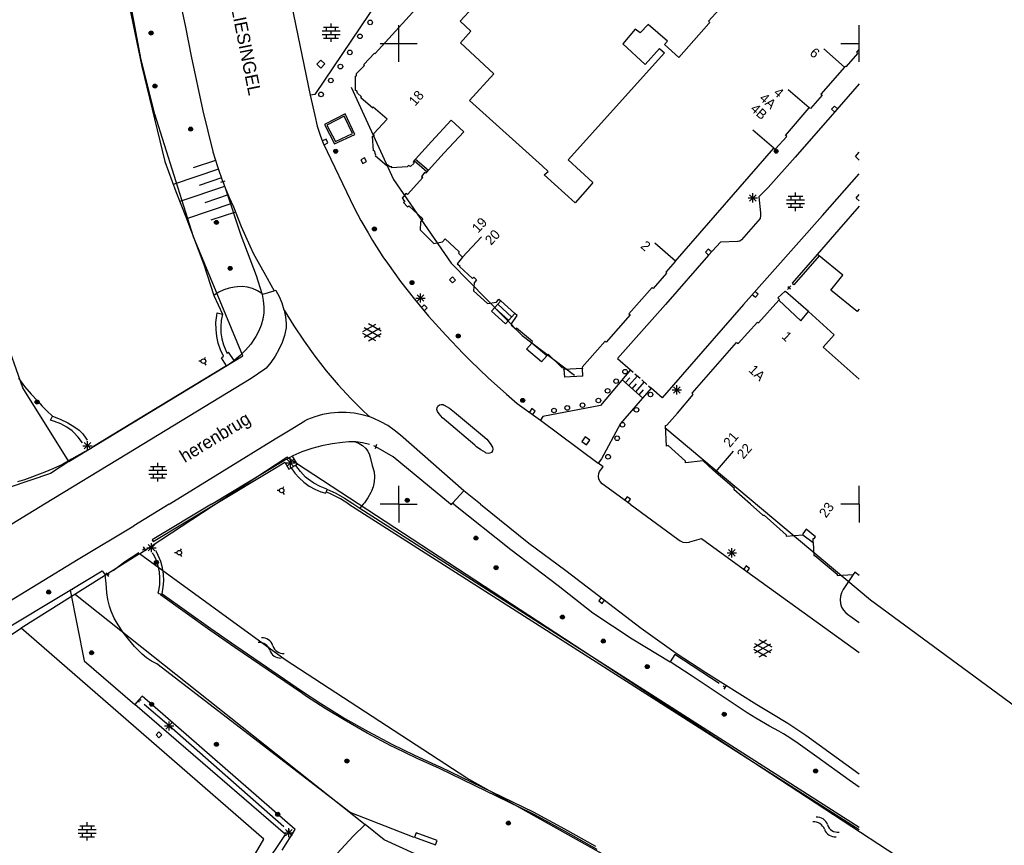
# Model space of a CAD drawing. Header units: millimetres. Extents: x 135944 to 142000, y 454200 to 456692.
# Tile 65 of 185: x 137209 to 137316, y 455763 to 455853. Entities that reach past the tile are written whole.
import ezdxf
from ezdxf.enums import TextEntityAlignment as Align

# ---------------------------------------------------------------- set-up
doc = ezdxf.new("R2010")
doc.units = ezdxf.units.MM
doc.layers.add('TotaalGBKN2013_Bistad', color=251, linetype='Continuous')
doc.layers.add('TotaalGBKN2013X$0$Contouren', color=251, linetype='Continuous')
doc.styles.add('TotaalGBKN2013X$0$GBKN binnenstad 2009$0$Standard', font='txt')

msp = doc.modelspace()

# ---------------------------------------------------------------- linework, layer by layer
at = {"layer": 'TotaalGBKN2013_Bistad'}
for p, q in [((137226.88, 455851.76), (137224.25, 455864.49)), ((137247.46, 455848.93), (137256.61, 455859.04)), ((137220.54, 455855.09), (137222.11, 455847.51)), ((137247.82, 455854.72), (137240.9, 455844.48)), ((137258.55, 455854.46), (137256.66, 455852.43)), ((137285.9, 455854.95), (137283.63, 455852.41)), ((137238.36, 455854.19), (137240.4, 455844.4)), ((137256.66, 455852.43), (137257.82, 455851.35)), ((137283.63, 455852.41), (137283.77, 455852.3)), ((137227.49, 455848.64), (137226.88, 455851.76)), ((137241.67, 455851.38), (137243.63, 455851.38)), ((137241.85, 455851.78), (137243.45, 455851.78)), ((137242.15, 455851.38), (137242.15, 455851.78)), ((137242.65, 455851.78), (137242.65, 455852.18)), ((137242.65, 455850.98), (137242.65, 455851.38)), ((137243.15, 455851.38), (137243.15, 455851.78)), ((137250, 455850), (137250, 455852)), ((137257.82, 455851.35), (137256.7, 455850.09)), ((137275.66, 455851.57), (137274.32, 455849.98)), ((137276.21, 455851.15), (137275.66, 455851.57)), ((137277.07, 455852.05), (137276.21, 455851.15)), ((137279.17, 455850.24), (137277.07, 455852.05)), ((137283.67, 455852.19), (137280.4, 455848.5)), ((137283.77, 455852.3), (137283.67, 455852.19)), ((137300, 455850), (137300, 455852)), ((137241.67, 455850.98), (137243.63, 455850.98)), ((137241.85, 455850.58), (137243.45, 455850.58)), ((137242.15, 455850.58), (137242.15, 455850.98)), ((137242.65, 455850.18), (137242.65, 455850.58)), ((137243.15, 455850.58), (137243.15, 455850.98)), ((137278.84, 455849.91), (137279.17, 455850.24)), ((137248, 455850), (137250, 455850)), ((137250, 455850), (137252, 455850)), ((137250, 455848), (137250, 455850)), ((137256.7, 455850.09), (137260.31, 455846.72)), ((137274.32, 455849.98), (137276.76, 455847.72)), ((137276.76, 455847.72), (137278.33, 455849.46)), ((137278.33, 455849.46), (137278.87, 455848.99)), ((137280.4, 455848.5), (137278.84, 455849.91)), ((137298.4, 455847.45), (137296.14, 455849.41)), ((137298, 455850), (137300, 455850)), ((137299.75, 455849.05), (137300, 455849.34)), ((137300, 455848), (137300, 455850)), ((137228.76, 455842.68), (137227.49, 455848.64)), ((137241.54, 455848.21), (137241.11, 455847.77)), ((137241.98, 455847.78), (137241.54, 455848.21)), ((137246.2, 455847.71), (137247.38, 455848.96)), ((137247.38, 455848.96), (137247.46, 455848.93)), ((137278.87, 455848.99), (137268.38, 455837.37)), ((137298.61, 455847.49), (137299.86, 455848.92)), ((137299.86, 455848.92), (137299.75, 455849.05)), ((137222.11, 455847.51), (137224.62, 455837.2)), ((137241.11, 455847.77), (137241.55, 455847.33)), ((137241.55, 455847.33), (137241.98, 455847.78)), ((137245.41, 455846.75), (137246.27, 455847.63)), ((137246.27, 455847.63), (137246.2, 455847.71)), ((137298.4, 455847.45), (137295.83, 455844.49)), ((137298.4, 455847.45), (137298.5, 455847.55)), ((137298.5, 455847.55), (137298.61, 455847.49)), ((137245.3, 455846.46), (137245.42, 455846.49)), ((137245.31, 455844.91), (137245.3, 455846.46)), ((137245.42, 455846.49), (137245.41, 455846.75)), ((137260.31, 455846.72), (137257.69, 455843.81)), ((137245.45, 455844.86), (137245.31, 455844.91)), ((137245.52, 455844.6), (137245.45, 455844.86)), ((137294.57, 455843.02), (137292.3, 455844.99)), ((137300, 455845.63), (137297.57, 455842.83)), ((137240.9, 455844.48), (137240.4, 455844.4)), ((137240.4, 455844.4), (137240.9, 455842.18)), ((137245.96, 455844.21), (137245.52, 455844.6)), ((137245.88, 455844.1), (137245.96, 455844.21)), ((137247.19, 455843), (137245.88, 455844.1)), ((137257.69, 455843.81), (137265.61, 455836.67)), ((137295.96, 455844.41), (137294.7, 455842.95)), ((137295.83, 455844.49), (137295.96, 455844.41)), ((137247.23, 455843.1), (137247.19, 455843)), ((137248.74, 455841.79), (137247.23, 455843.1)), ((137292, 455840.03), (137294.57, 455843.02)), ((137297.57, 455842.83), (137293.04, 455837.66)), ((137294.7, 455842.95), (137294.57, 455843.02)), ((137297.3, 455843.2), (137297, 455842.87)), ((137297, 455842.87), (137297.33, 455842.57)), ((137297.63, 455842.91), (137297.3, 455843.2)), ((137229.85, 455838.29), (137228.76, 455842.68)), ((137240.9, 455842.18), (137241.16, 455841.04)), ((137244.18, 455842.38), (137241.94, 455841.21)), ((137244.08, 455842.11), (137242.21, 455841.13)), ((137244.97, 455840.23), (137244.08, 455842.11)), ((137245.23, 455840.13), (137244.18, 455842.38)), ((137247.31, 455840.25), (137248.74, 455841.79)), ((137253.56, 455839.35), (137255.68, 455841.67)), ((137257.07, 455840.42), (137255.68, 455841.67)), ((137241.16, 455841.04), (137241.51, 455839.93)), ((137241.94, 455841.21), (137243.04, 455839.1)), ((137242.21, 455841.13), (137243.12, 455839.36)), ((137290.73, 455838.64), (137288.46, 455840.61)), ((137241.51, 455839.93), (137241.78, 455839.2)), ((137242.11, 455839.63), (137241.71, 455839.42)), ((137242.31, 455839.23), (137242.11, 455839.63)), ((137243.04, 455839.1), (137245.23, 455840.13)), ((137243.12, 455839.36), (137244.97, 455840.23)), ((137247.25, 455838.35), (137247.15, 455839.93)), ((137247.15, 455839.93), (137247.32, 455839.93)), ((137247.32, 455839.93), (137247.31, 455840.25)), ((137254.95, 455838.12), (137257.07, 455840.42)), ((137290.86, 455838.52), (137292.12, 455839.91)), ((137292.12, 455839.91), (137292, 455840.03)), ((137241.78, 455839.2), (137245.17, 455832.18)), ((137241.91, 455839.02), (137242.31, 455839.23)), ((137253.56, 455839.35), (137251.82, 455837.44)), ((137280.03, 455826.34), (137290.73, 455838.64)), ((137290.73, 455838.64), (137290.86, 455838.52)), ((137229.87, 455838.21), (137229.85, 455838.29)), ((137230.35, 455836.6), (137229.87, 455838.21)), ((137246.28, 455837.59), (137245.89, 455837.38)), ((137245.89, 455837.38), (137246.1, 455836.98)), ((137246.5, 455837.2), (137246.28, 455837.59)), ((137247.39, 455838.3), (137247.25, 455838.35)), ((137247.44, 455838.05), (137247.39, 455838.3)), ((137247.52, 455837.89), (137247.44, 455838.05)), ((137247.47, 455837.79), (137247.52, 455837.89)), ((137248.71, 455836.73), (137247.47, 455837.79)), ((137251.82, 455837.44), (137251.68, 455837.29)), ((137251.82, 455837.44), (137253.23, 455836.24)), ((137253.23, 455836.24), (137254.95, 455838.12)), ((137268.38, 455837.37), (137271.07, 455834.91)), ((137293.04, 455837.66), (137290.11, 455834.36)), ((137299.58, 455837.74), (137300, 455838.21)), ((137300, 455837.34), (137299.58, 455837.74)), ((137224.62, 455837.2), (137225.8, 455833.93)), ((137230.42, 455836.37), (137225.51, 455834.71)), ((137230.12, 455837.32), (137227.68, 455836.5)), ((137230.9, 455835.02), (137230.35, 455836.6)), ((137246.1, 455836.98), (137246.5, 455837.2)), ((137248.79, 455836.82), (137248.71, 455836.73)), ((137249.03, 455836.62), (137248.79, 455836.82)), ((137249.26, 455836.62), (137249.03, 455836.62)), ((137249.25, 455836.51), (137249.26, 455836.62)), ((137250.93, 455836.61), (137249.25, 455836.51)), ((137251.07, 455836.77), (137250.93, 455836.61)), ((137251.27, 455836.65), (137251.07, 455836.77)), ((137251.69, 455837.03), (137251.27, 455836.65)), ((137251.68, 455837.29), (137251.57, 455837.17)), ((137251.57, 455837.17), (137251.69, 455837.03)), ((137251.68, 455837.29), (137253.1, 455836.09)), ((137266.22, 455836.12), (137265.61, 455836.67)), ((137230.75, 455835.42), (137228.32, 455834.6)), ((137252.62, 455835.44), (137250.96, 455833.6)), ((137252.85, 455836.02), (137252.48, 455835.57)), ((137252.48, 455835.57), (137252.62, 455835.44)), ((137252.95, 455835.93), (137252.85, 455836.02)), ((137253.1, 455836.09), (137252.95, 455835.93)), ((137253.1, 455836.09), (137253.23, 455836.24)), ((137265.8, 455835.73), (137266.22, 455836.12)), ((137269.16, 455832.71), (137265.8, 455835.73)), ((137296, 455831.33), (137300, 455835.86)), ((137231.1, 455834.48), (137226.23, 455832.84)), ((137230.68, 455834.94), (137231.15, 455835.1)), ((137230.9, 455835.02), (137231.09, 455834.5)), ((137230.92, 455835.02), (137231, 455834.79)), ((137231.09, 455834.5), (137231.16, 455834.32)), ((137231.16, 455834.32), (137232.87, 455829.21)), ((137231.16, 455834.32), (137231.59, 455833.3)), ((137270.74, 455834.53), (137269.16, 455832.71)), ((137271.07, 455834.91), (137270.74, 455834.53)), ((137290.11, 455834.36), (137289.11, 455833.35)), ((137225.8, 455833.93), (137226.89, 455831.18)), ((137231.48, 455833.56), (137228.96, 455832.71)), ((137231.59, 455833.3), (137232.05, 455832.29)), ((137250.78, 455833.72), (137250.38, 455833.21)), ((137250.38, 455833.21), (137250.51, 455833.11)), ((137250.51, 455833.11), (137250.47, 455833.04)), ((137250.96, 455833.6), (137250.78, 455833.72)), ((137287.94, 455833.24), (137288.94, 455833.24)), ((137288.08, 455832.88), (137288.79, 455833.59)), ((137288.79, 455832.88), (137288.08, 455833.59)), ((137288.44, 455832.74), (137288.44, 455833.74)), ((137289.11, 455833.35), (137289.27, 455831.63)), ((137292.29, 455833.42), (137293.89, 455833.42)), ((137292.59, 455833.02), (137292.59, 455833.42)), ((137293.09, 455833.42), (137293.09, 455833.82)), ((137293.59, 455833.02), (137293.59, 455833.42)), ((137299.67, 455833.22), (137300, 455833.6)), ((137299.67, 455833.22), (137300, 455832.93)), ((137231.89, 455832.64), (137226.97, 455830.98)), ((137232.05, 455832.29), (137232.91, 455830.14)), ((137245.17, 455832.18), (137245.89, 455830.8)), ((137250.47, 455833.04), (137250.65, 455832.91)), ((137250.65, 455832.91), (137250.51, 455832.73)), ((137250.51, 455832.73), (137250.96, 455832.29)), ((137250.96, 455832.29), (137251.08, 455832.39)), ((137251.08, 455832.39), (137252.61, 455830.96)), ((137292.11, 455833.02), (137294.07, 455833.02)), ((137292.11, 455832.62), (137294.07, 455832.62)), ((137292.29, 455832.22), (137293.89, 455832.22)), ((137292.59, 455832.22), (137292.59, 455832.62)), ((137293.09, 455832.62), (137293.09, 455833.02)), ((137293.09, 455831.82), (137293.09, 455832.22)), ((137293.59, 455832.22), (137293.59, 455832.62)), ((137300, 455832.35), (137297.79, 455829.83)), ((137226.89, 455831.18), (137228.83, 455826.03)), ((137232.27, 455831.71), (137229.59, 455830.81)), ((137252.61, 455830.96), (137252.37, 455830.66)), ((137289.23, 455831.02), (137287.22, 455828.69)), ((137296, 455831.33), (137287.45, 455821.66)), ((137289.28, 455831.33), (137289.23, 455831.02)), ((137289.27, 455831.63), (137289.28, 455831.33)), ((137232.91, 455830.14), (137233.85, 455828.03)), ((137245.89, 455830.8), (137246.68, 455829.46)), ((137252.37, 455830.66), (137252.33, 455829.76)), ((137232.87, 455829.21), (137234.52, 455824.81)), ((137246.68, 455829.46), (137247.14, 455828.63)), ((137252.33, 455829.76), (137253.81, 455828.3)), ((137254.76, 455828.46), (137255.06, 455828.79)), ((137255.06, 455828.79), (137256.55, 455827.4)), ((137256.93, 455826.82), (137258.98, 455829.01)), ((137297.79, 455829.83), (137295.42, 455827.1)), ((137233.85, 455828.03), (137234.25, 455827.17)), ((137247.14, 455828.63), (137248.28, 455826.83)), ((137253.81, 455828.3), (137254.76, 455828.46)), ((137280.05, 455826.36), (137277.8, 455828.34)), ((137284.93, 455828.44), (137283.65, 455827.01)), ((137286.77, 455828.51), (137284.93, 455828.44)), ((137286.84, 455828.51), (137286.77, 455828.51)), ((137287.04, 455828.56), (137286.84, 455828.51)), ((137287.22, 455828.69), (137287.04, 455828.56)), ((137234.25, 455827.17), (137235.36, 455825.17)), ((137248.28, 455826.83), (137248.77, 455826.14)), ((137256.94, 455826.82), (137256.36, 455826.08)), ((137256.55, 455827.4), (137256.49, 455827.24)), ((137256.49, 455827.24), (137256.94, 455826.82)), ((137283.65, 455827.01), (137278.97, 455821.68)), ((137283.61, 455827.68), (137283.31, 455827.34)), ((137283.31, 455827.34), (137283.65, 455827.04)), ((137283.95, 455827.38), (137283.61, 455827.68)), ((137295.42, 455827.1), (137292.71, 455823.97)), ((137295.63, 455826.94), (137292.9, 455823.8)), ((137295.63, 455826.94), (137295.42, 455827.1)), ((137298.2, 455824.84), (137295.63, 455826.94)), ((137228.83, 455826.03), (137229.91, 455822.64)), ((137248.77, 455826.14), (137250.2, 455824.17)), ((137256.36, 455826.08), (137256.64, 455825.86)), ((137256.64, 455825.86), (137256.6, 455825.79)), ((137256.6, 455825.79), (137258.01, 455824.51)), ((137280.03, 455826.34), (137279, 455825.18)), ((137234.52, 455824.81), (137235.12, 455822.88)), ((137235.36, 455825.17), (137236.48, 455823.17)), ((137255.85, 455824.66), (137255.52, 455824.35)), ((137256.16, 455824.33), (137255.85, 455824.66)), ((137258.01, 455824.51), (137258.14, 455824.62)), ((137258.14, 455824.62), (137258.43, 455824.34)), ((137279.09, 455825.09), (137277.61, 455823.42)), ((137279, 455825.18), (137279.09, 455825.09)), ((137296.9, 455823.24), (137298.2, 455824.84)), ((137231.59, 455823.46), (137231.02, 455823.28)), ((137232.18, 455823.57), (137231.59, 455823.46)), ((137232.48, 455823.6), (137232.18, 455823.57)), ((137233.04, 455823.61), (137232.48, 455823.6)), ((137233.59, 455823.54), (137233.04, 455823.61)), ((137234.13, 455823.39), (137233.59, 455823.54)), ((137250.2, 455824.17), (137251.7, 455822.24)), ((137255.52, 455824.35), (137255.83, 455824.02)), ((137255.83, 455824.02), (137256.16, 455824.33)), ((137258.18, 455824.03), (137258.12, 455823.14)), ((137258.43, 455824.34), (137258.18, 455824.03)), ((137277.52, 455823.51), (137274.99, 455820.64)), ((137277.61, 455823.42), (137277.52, 455823.51)), ((137292.58, 455823.7), (137292.2, 455823.3)), ((137292.24, 455823.64), (137292.53, 455823.37)), ((137292.71, 455823.97), (137292.77, 455823.91)), ((137292.9, 455823.8), (137292.77, 455823.91)), ((137229.98, 455822.7), (137229.91, 455822.64)), ((137229.91, 455822.64), (137230.86, 455820.61)), ((137230.48, 455823.02), (137229.98, 455822.7)), ((137231.02, 455823.28), (137230.48, 455823.02)), ((137234.65, 455823.17), (137234.13, 455823.39)), ((137235.12, 455822.88), (137234.65, 455823.17)), ((137235.12, 455822.88), (137235.23, 455822.78)), ((137235.12, 455822.88), (137235.16, 455822.75)), ((137235.16, 455822.75), (137235.23, 455822.78)), ((137235.16, 455822.75), (137235.3, 455822.09)), ((137235.23, 455822.78), (137236.48, 455823.17)), ((137236.66, 455823.19), (137236.48, 455823.17)), ((137236.68, 455823.17), (137236.66, 455823.19)), ((137237.05, 455822.5), (137236.68, 455823.17)), ((137237.34, 455821.8), (137237.05, 455822.5)), ((137252.02, 455822.02), (137252.73, 455822.73)), ((137252.73, 455822.02), (137252.02, 455822.73)), ((137252.37, 455821.87), (137252.37, 455822.87)), ((137258.12, 455823.14), (137259.64, 455821.78)), ((137288.39, 455822.76), (137288.73, 455822.46)), ((137289.02, 455822.8), (137288.68, 455823.1)), ((137288.73, 455822.46), (137289.02, 455822.8)), ((137291.94, 455823.12), (137291.17, 455822.38)), ((137291.17, 455822.38), (137291.35, 455822.22)), ((137291.99, 455823.08), (137291.94, 455823.12)), ((137294.49, 455820.92), (137291.99, 455823.08)), ((137299.77, 455820.91), (137296.9, 455823.24)), ((137235.3, 455822.09), (137235.36, 455821.42)), ((137235.36, 455821.42), (137235.34, 455820.75)), ((137237.57, 455821.07), (137237.34, 455821.8)), ((137251.7, 455822.24), (137253.22, 455820.41)), ((137251.87, 455822.37), (137252.87, 455822.37)), ((137252.77, 455821.62), (137252.45, 455821.3)), ((137253.09, 455821.3), (137252.77, 455821.62)), ((137259.64, 455821.78), (137260.62, 455821.93)), ((137260.09, 455820.94), (137261.1, 455822.06)), ((137260.42, 455821.32), (137261.94, 455819.94)), ((137260.62, 455821.93), (137260.88, 455822.25)), ((137260.76, 455821.69), (137262.27, 455820.31)), ((137260.88, 455822.25), (137261.1, 455822.06)), ((137262.61, 455820.69), (137261.1, 455822.06)), ((137278.97, 455821.68), (137273.77, 455815.81)), ((137287.45, 455821.66), (137278.61, 455811.53)), ((137289.05, 455819.69), (137291.28, 455822.14)), ((137291.35, 455822.22), (137291.28, 455822.14)), ((137291.28, 455822.14), (137293.66, 455819.89)), ((137230.16, 455819.71), (137230.24, 455820.46)), ((137230.24, 455820.46), (137230.29, 455820.75)), ((137230.29, 455820.75), (137230.86, 455820.61)), ((137230.86, 455820.61), (137230.72, 455819.95)), ((137235.34, 455820.75), (137235.24, 455820.08)), ((137237.57, 455821.07), (137238.61, 455819.36)), ((137237.57, 455821.07), (137237.71, 455820.32)), ((137237.71, 455820.32), (137237.77, 455819.56)), ((137252.77, 455820.98), (137253.09, 455821.3)), ((137253.22, 455820.41), (137255.1, 455818.34)), ((137261.6, 455819.57), (137260.09, 455820.94)), ((137262.61, 455820.69), (137261.6, 455819.57)), ((137262.26, 455819.56), (137262.86, 455820.47)), ((137262.86, 455820.47), (137262.61, 455820.69)), ((137275.13, 455820.55), (137272.54, 455817.57)), ((137274.99, 455820.64), (137275.13, 455820.55)), ((137293.66, 455819.89), (137294.49, 455820.92)), ((137294.49, 455820.92), (137297.27, 455818.39)), ((137300, 455821.18), (137299.77, 455820.91)), ((137230.17, 455818.95), (137230.16, 455819.71)), ((137230.72, 455819.95), (137230.67, 455819.28)), ((137230.67, 455819.28), (137230.69, 455818.6)), ((137235.07, 455819.42), (137234.81, 455818.8)), ((137235.24, 455820.08), (137235.07, 455819.42)), ((137237.77, 455819.56), (137237.77, 455819.12)), ((137238.61, 455819.36), (137239.72, 455817.68)), ((137246.1, 455818.74), (137247.51, 455819.55)), ((137248.1, 455818.76), (137246.72, 455819.56)), ((137262.2, 455819.43), (137262.28, 455819.5)), ((137262.68, 455819), (137262.2, 455819.43)), ((137262.28, 455819.5), (137262.26, 455819.56)), ((137286.85, 455817.45), (137288.96, 455819.77)), ((137288.96, 455819.77), (137289.05, 455819.69)), ((137230.25, 455818.2), (137230.17, 455818.95)), ((137230.41, 455817.47), (137230.25, 455818.2)), ((137230.69, 455818.6), (137230.8, 455817.93)), ((137234.49, 455818.21), (137234.41, 455818.09)), ((137234.81, 455818.8), (137234.49, 455818.21)), ((137237.59, 455818.32), (137237.33, 455817.54)), ((137237.77, 455819.12), (137237.59, 455818.32)), ((137247.51, 455817.72), (137246.1, 455818.53)), ((137247.97, 455818.14), (137246.24, 455819.14)), ((137246.24, 455818.13), (137247.97, 455819.13)), ((137246.72, 455817.71), (137248.1, 455818.51)), ((137255.1, 455818.34), (137257.05, 455816.32)), ((137262.8, 455819.1), (137262.68, 455819)), ((137264.53, 455817.64), (137262.8, 455819.1)), ((137297.27, 455818.39), (137296.08, 455817.03)), ((137230.65, 455816.75), (137230.41, 455817.47)), ((137230.8, 455817.93), (137230.98, 455817.28)), ((137230.98, 455817.28), (137231.24, 455816.66)), ((137233.93, 455817.38), (137233.38, 455816.73)), ((137234.41, 455818.09), (137233.93, 455817.38)), ((137237.33, 455817.54), (137237, 455816.78)), ((137239.72, 455817.68), (137240.9, 455816.06)), ((137263.89, 455816.84), (137264.45, 455817.48)), ((137264.45, 455817.48), (137264.53, 455817.64)), ((137266.07, 455816.09), (137264.45, 455817.48)), ((137272.41, 455817.69), (137269.91, 455814.88)), ((137272.54, 455817.57), (137272.41, 455817.69)), ((137284.41, 455814.94), (137286.69, 455817.54)), ((137286.69, 455817.54), (137286.85, 455817.45)), ((137230.97, 455816.06), (137230.65, 455816.75)), ((137230.76, 455815.89), (137230.97, 455816.06)), ((137231.24, 455816.66), (137231.39, 455816.36)), ((137231.53, 455816.48), (137231.39, 455816.36)), ((137232.14, 455815.6), (137231.53, 455816.48)), ((137232.77, 455816.12), (137232.14, 455815.6)), ((137233.38, 455816.73), (137232.77, 455816.12)), ((137236.6, 455816.07), (137236.12, 455815.39)), ((137237, 455816.78), (137236.6, 455816.07)), ((137240.9, 455816.06), (137242.14, 455814.48)), ((137257.05, 455816.32), (137257.81, 455815.57)), ((137265.51, 455815.44), (137263.89, 455816.84)), ((137266.07, 455816.09), (137265.51, 455815.44)), ((137266.25, 455816.25), (137266.07, 455816.09)), ((137267.74, 455814.78), (137266.25, 455816.25)), ((137300, 455813.57), (137296.08, 455817.03)), ((137231.29, 455815.02), (137223.79, 455810.44)), ((137228.54, 455815.52), (137228.3, 455815.51)), ((137228.91, 455815.74), (137229.03, 455815.96)), ((137228.92, 455815.31), (137229.05, 455815.1)), ((137231.29, 455815.02), (137230.76, 455815.89)), ((137231.29, 455815.02), (137232.14, 455815.6)), ((137236.12, 455815.39), (137235.59, 455814.77)), ((137257.81, 455815.57), (137259.72, 455813.72)), ((137273.77, 455815.81), (137275.17, 455814.57)), ((137281.87, 455812.06), (137284.41, 455814.94)), ((137235.46, 455814.64), (137233.97, 455813.63)), ((137235.59, 455814.77), (137235.46, 455814.64)), ((137242.14, 455814.48), (137243.44, 455812.95)), ((137267.97, 455814.76), (137267.74, 455814.78)), ((137267.94, 455814.62), (137267.97, 455814.76)), ((137269.94, 455814.73), (137267.94, 455814.62)), ((137267.94, 455814.62), (137267.99, 455813.77)), ((137269.99, 455813.88), (137267.99, 455813.77)), ((137269.91, 455814.88), (137269.94, 455814.73)), ((137269.99, 455813.88), (137269.94, 455814.73)), ((137275.17, 455814.57), (137271.89, 455810.72)), ((137274.99, 455812.86), (137275.92, 455813.91)), ((137275.17, 455814.57), (137275.45, 455814.32)), ((137275.64, 455814.15), (137276.2, 455813.66)), ((137208.72, 455813.66), (137209.37, 455812.77)), ((137209.37, 455812.77), (137210.08, 455811.92)), ((137233.97, 455813.63), (137220.48, 455805.42)), ((137243.44, 455812.95), (137244.8, 455811.47)), ((137259.72, 455813.72), (137261.7, 455811.93)), ((137274.24, 455813.52), (137276.48, 455811.54)), ((137274.61, 455813.19), (137275.08, 455813.71)), ((137275.36, 455812.53), (137275.82, 455813.05)), ((137275.73, 455812.2), (137276.66, 455813.25)), ((137276.38, 455813.49), (137276.94, 455813)), ((137277.13, 455812.83), (137277.4, 455812.59)), ((137280.2, 455811.9), (137280.2, 455812.9)), ((137210.08, 455811.92), (137210.8, 455811.18)), ((137261.7, 455811.93), (137262.86, 455810.92)), ((137277.4, 455812.59), (137274.07, 455808.76)), ((137276.1, 455811.87), (137276.57, 455812.39)), ((137278.61, 455811.53), (137277.4, 455812.59)), ((137279.7, 455812.4), (137280.7, 455812.4)), ((137279.85, 455812.04), (137280.55, 455812.75)), ((137280.55, 455812.04), (137279.85, 455812.75)), ((137280.27, 455809.88), (137281.97, 455811.9)), ((137281.97, 455811.9), (137281.87, 455812.06)), ((137210.8, 455811.18), (137211.28, 455810.63)), ((137211.28, 455810.63), (137211.79, 455810.12)), ((137244.8, 455811.47), (137246.22, 455810.06)), ((137254.16, 455810.46), (137254.26, 455810.64)), ((137254.26, 455810.64), (137254.41, 455810.77)), ((137254.41, 455810.77), (137254.61, 455810.83)), ((137254.61, 455810.83), (137254.81, 455810.81)), ((137254.81, 455810.81), (137254.92, 455810.76)), ((137254.92, 455810.76), (137255.51, 455810.4)), ((137262.86, 455810.92), (137265.38, 455809.11)), ((137271.89, 455810.72), (137265.66, 455809.5)), ((137211.79, 455810.12), (137212.42, 455809.55)), ((137212.19, 455809.1), (137212.42, 455809.55)), ((137212.42, 455809.55), (137213.26, 455809.23)), ((137223.79, 455810.44), (137216.87, 455806.24)), ((137241.73, 455809.73), (137240.9, 455809.49)), ((137242.58, 455809.88), (137241.73, 455809.73)), ((137243.45, 455809.96), (137242.58, 455809.88)), ((137244.31, 455809.95), (137243.45, 455809.96)), ((137245.17, 455809.87), (137244.31, 455809.95)), ((137246.02, 455809.7), (137245.17, 455809.87)), ((137246.85, 455809.46), (137246.02, 455809.7)), ((137246.22, 455810.06), (137246.85, 455809.46)), ((137254.15, 455810.26), (137254.16, 455810.46)), ((137254.21, 455810.07), (137254.15, 455810.26)), ((137254.39, 455809.8), (137254.21, 455810.07)), ((137254.76, 455809.38), (137254.39, 455809.8)), ((137255.51, 455810.4), (137256.05, 455809.98)), ((137256.05, 455809.98), (137259.11, 455807.46)), ((137264.45, 455810.37), (137264.19, 455810)), ((137264.82, 455810.1), (137264.45, 455810.37)), ((137264.55, 455809.74), (137264.82, 455810.1)), ((137279.12, 455808.59), (137280.27, 455809.88)), ((137212.64, 455808.97), (137212.19, 455809.1)), ((137213.31, 455808.7), (137212.64, 455808.97)), ((137213.26, 455809.23), (137214.07, 455808.83)), ((137213.95, 455808.36), (137213.31, 455808.7)), ((137214.07, 455808.83), (137214.83, 455808.37)), ((137238.23, 455808.08), (137239.82, 455809.06)), ((137240.1, 455809.19), (137239.82, 455809.06)), ((137240.9, 455809.49), (137240.1, 455809.19)), ((137247.28, 455809.3), (137246.85, 455809.46)), ((137248.06, 455808.95), (137247.28, 455809.3)), ((137248.81, 455808.52), (137248.06, 455808.95)), ((137249.52, 455808.03), (137248.81, 455808.52)), ((137255.19, 455809.02), (137254.76, 455809.38)), ((137258.26, 455806.39), (137255.19, 455809.02)), ((137265.66, 455809.5), (137265.38, 455809.11)), ((137265.38, 455809.11), (137271.67, 455804.45)), ((137274.07, 455808.76), (137272.02, 455804.91)), ((137278.98, 455808.53), (137279.12, 455808.59)), ((137279.08, 455806.29), (137278.98, 455808.53)), ((137214.54, 455807.95), (137213.95, 455808.36)), ((137214.68, 455807.83), (137214.54, 455807.95)), ((137215.21, 455807.27), (137214.68, 455807.83)), ((137214.83, 455808.37), (137215.29, 455808.03)), ((137215.29, 455808.03), (137215.7, 455807.62)), ((137215.7, 455807.62), (137216.04, 455807.17)), ((137236.59, 455807.1), (137238.23, 455808.08)), ((137250.18, 455807.47), (137249.52, 455808.03)), ((137257.08, 455801.46), (137250.18, 455807.47)), ((137259.11, 455807.46), (137259.55, 455807.05)), ((137215.68, 455806.66), (137215.21, 455807.27)), ((137215.85, 455805.99), (137216.56, 455806.69)), ((137216.56, 455805.99), (137215.85, 455806.69)), ((137216.04, 455807.17), (137216.17, 455806.96)), ((137216.2, 455805.84), (137216.2, 455806.84)), ((137225.08, 455800), (137236.59, 455807.1)), ((137241.65, 455806.34), (137240.56, 455806.05)), ((137242.76, 455806.56), (137241.65, 455806.34)), ((137243.88, 455806.69), (137242.76, 455806.56)), ((137244.6, 455806.76), (137243.88, 455806.69)), ((137245.32, 455806.75), (137244.6, 455806.76)), ((137245.32, 455806.75), (137245.71, 455806.6)), ((137245.35, 455806.75), (137245.32, 455806.75)), ((137246.08, 455806.66), (137245.35, 455806.75)), ((137245.71, 455806.6), (137246.07, 455806.37)), ((137246.07, 455806.37), (137246.39, 455806.08)), ((137246.81, 455806.49), (137246.08, 455806.66)), ((137247.6, 455806.47), (137247.43, 455806)), ((137258.43, 455806.23), (137258.26, 455806.39)), ((137259.55, 455807.05), (137259.93, 455806.57)), ((137259.93, 455806.57), (137260.19, 455806.18)), ((137270.26, 455807.29), (137269.89, 455806.8)), ((137269.89, 455806.8), (137270.39, 455806.43)), ((137270.75, 455806.93), (137270.26, 455807.29)), ((137270.39, 455806.43), (137270.75, 455806.93)), ((137279.24, 455806.37), (137279.08, 455806.29)), ((137281.15, 455804.68), (137279.24, 455806.37)), ((137220.48, 455805.42), (137211.53, 455800)), ((137215.95, 455805.71), (137214.48, 455804.87)), ((137215.7, 455806.34), (137216.7, 455806.34)), ((137239.49, 455805.68), (137238.5, 455805.26)), ((137240.56, 455806.05), (137239.49, 455805.68)), ((137246.39, 455806.08), (137246.64, 455805.74)), ((137246.64, 455805.74), (137246.82, 455805.35)), ((137246.82, 455805.35), (137246.93, 455804.94)), ((137247.51, 455806.23), (137247.28, 455806.32)), ((137249.4, 455805.12), (137247.52, 455806.23)), ((137258.9, 455805.88), (137258.43, 455806.23)), ((137259.41, 455805.6), (137258.9, 455805.88)), ((137259.51, 455805.54), (137259.41, 455805.6)), ((137259.7, 455805.49), (137259.51, 455805.54)), ((137259.9, 455805.52), (137259.7, 455805.49)), ((137260.07, 455805.62), (137259.9, 455805.52)), ((137260.18, 455805.79), (137260.07, 455805.62)), ((137260.22, 455805.98), (137260.18, 455805.79)), ((137260.19, 455806.18), (137260.22, 455805.98)), ((137284.38, 455803.47), (137286.33, 455805.75)), ((137213.48, 455804.31), (137212.45, 455803.82)), ((137214.48, 455804.87), (137213.48, 455804.31)), ((137223.86, 455804.07), (137223.86, 455804.47)), ((137229.69, 455800), (137237.54, 455804.72)), ((137236.69, 455803.97), (137237.64, 455804.56)), ((137237.54, 455804.72), (137238.42, 455805.21)), ((137237.64, 455804.56), (137238.07, 455803.8)), ((137237.74, 455804.47), (137238.74, 455804.47)), ((137237.89, 455804.12), (137238.59, 455804.83)), ((137238.59, 455804.12), (137237.89, 455804.83)), ((137238.24, 455803.97), (137238.24, 455804.97)), ((137238.8, 455804.21), (137238.33, 455803.94)), ((137238.5, 455805.26), (137238.42, 455805.21)), ((137238.42, 455805.21), (137238.99, 455804.32)), ((137238.99, 455804.32), (137238.8, 455804.21)), ((137238.82, 455804.19), (137238.8, 455804.21)), ((137246.93, 455804.94), (137247.1, 455804.21)), ((137247.1, 455804.21), (137247.34, 455803.49)), ((137255.63, 455800), (137249.4, 455805.12)), ((137272.02, 455804.91), (137271.67, 455804.45)), ((137272.2, 455804.05), (137271.67, 455804.45)), ((137283.06, 455804.7), (137281.15, 455804.47)), ((137281.15, 455804.47), (137281.15, 455804.68)), ((137284.14, 455803.68), (137283.06, 455804.7)), ((137211.58, 455803.47), (137209.36, 455802.65)), ((137212.45, 455803.82), (137211.58, 455803.47)), ((137222.88, 455803.67), (137224.84, 455803.67)), ((137222.88, 455803.27), (137224.84, 455803.27)), ((137223.06, 455804.07), (137224.66, 455804.07)), ((137223.36, 455803.67), (137223.36, 455804.07)), ((137223.36, 455802.87), (137223.36, 455803.27)), ((137223.86, 455803.27), (137223.86, 455803.67)), ((137224.36, 455803.67), (137224.36, 455804.07)), ((137224.36, 455802.87), (137224.36, 455803.27)), ((137230.07, 455800), (137236.69, 455803.97)), ((137238.07, 455803.8), (137238.33, 455803.94)), ((137238.33, 455803.94), (137238.73, 455803.37)), ((137238.73, 455803.37), (137239.19, 455802.84)), ((137239.32, 455803.53), (137238.82, 455804.19)), ((137239.88, 455802.92), (137239.32, 455803.53)), ((137247.34, 455803.49), (137247.38, 455802.96)), ((137271.69, 455803.02), (137271.72, 455803.32)), ((137271.72, 455803.32), (137271.79, 455803.56)), ((137271.79, 455803.56), (137272.2, 455804.05)), ((137284.38, 455803.47), (137284.14, 455803.68)), ((137286.45, 455801.7), (137284.38, 455803.47)), ((137209.36, 455802.65), (137208.61, 455802.43)), ((137223.06, 455802.87), (137224.66, 455802.87)), ((137223.86, 455802.47), (137223.86, 455802.87)), ((137239.19, 455802.84), (137239.71, 455802.37)), ((137239.71, 455802.37), (137240.28, 455801.96)), ((137240.15, 455802.7), (137239.88, 455802.92)), ((137240.79, 455802.27), (137240.15, 455802.7)), ((137241.47, 455801.91), (137240.79, 455802.27)), ((137247.34, 455802.42), (137247.22, 455801.89)), ((137247.38, 455802.96), (137247.34, 455802.42)), ((137271.74, 455802.72), (137271.69, 455803.02)), ((137271.87, 455802.45), (137271.74, 455802.72)), ((137272.07, 455802.22), (137271.87, 455802.45)), ((137275.12, 455800), (137272.07, 455802.22)), ((137237.04, 455801.48), (137236.79, 455801.47)), ((137237.41, 455801.7), (137237.53, 455801.92)), ((137237.42, 455801.27), (137237.55, 455801.05)), ((137240.28, 455801.96), (137240.89, 455801.62)), ((137240.89, 455801.62), (137241.54, 455801.35)), ((137242.19, 455801.62), (137241.47, 455801.91)), ((137241.54, 455801.35), (137242.1, 455801.19)), ((137242.1, 455801.19), (137242.13, 455801.33)), ((137242.19, 455801.62), (137242.13, 455801.33)), ((137242.73, 455801.05), (137242.13, 455801.33)), ((137242.19, 455801.62), (137243.16, 455801.18)), ((137243.68, 455800.56), (137242.73, 455801.05)), ((137243.16, 455801.18), (137244.1, 455800.66)), ((137246.97, 455801.27), (137246.65, 455800.69)), ((137247.03, 455801.39), (137246.97, 455801.27)), ((137247.22, 455801.89), (137247.03, 455801.39)), ((137250, 455800), (137250, 455802)), ((137257.08, 455801.46), (137255.85, 455800.1)), ((137258.89, 455800), (137257.08, 455801.46)), ((137286.38, 455801.6), (137286.45, 455801.7)), ((137288.2, 455800), (137286.38, 455801.6)), ((137300, 455800), (137300, 455802)), ((137211.53, 455800), (137206.88, 455797.14)), ((137225.08, 455800), (137221.23, 455797.66)), ((137229.69, 455800), (137223.23, 455796.11)), ((137223.33, 455795.94), (137230.07, 455800)), ((137244.58, 455800), (137243.68, 455800.56)), ((137244.1, 455800.66), (137245, 455800.08)), ((137244.58, 455800), (137300, 455764.67)), ((137245, 455800.08), (137245.11, 455800)), ((137245.11, 455800), (137245.79, 455799.56)), ((137246.15, 455800), (137245.79, 455799.56)), ((137246.27, 455800.15), (137246.15, 455800)), ((137246.65, 455800.69), (137246.27, 455800.15)), ((137250, 455800), (137248, 455800)), ((137250, 455800), (137248, 455800)), ((137250, 455800), (137252, 455800)), ((137250, 455800), (137252, 455800)), ((137250, 455800), (137250, 455798)), ((137255.63, 455800), (137255.71, 455799.94)), ((137255.71, 455799.94), (137255.76, 455800)), ((137255.76, 455800), (137255.85, 455800.1)), ((137255.97, 455800), (137255.85, 455800.1)), ((137255.97, 455800), (137262.17, 455795.08)), ((137258.89, 455800), (137264.13, 455795.77)), ((137274.79, 455800.81), (137274.53, 455800.44)), ((137275.16, 455800.55), (137274.79, 455800.81)), ((137274.9, 455800.18), (137275.16, 455800.55)), ((137275.12, 455800), (137280.29, 455796.2)), ((137288.2, 455800), (137289.54, 455798.82)), ((137300, 455800), (137298, 455800)), ((137300, 455800), (137298, 455800)), ((137300, 455800), (137300, 455798)), ((137245.79, 455799.56), (137300, 455764.92)), ((137289.54, 455798.82), (137289.66, 455798.81)), ((137289.66, 455798.81), (137292.07, 455796.66)), ((137215.2, 455794.01), (137221.23, 455797.66)), ((137294.25, 455797.28), (137293.88, 455796.79)), ((137293.88, 455796.79), (137293.89, 455796.67)), ((137295.24, 455796.45), (137294.25, 455797.28)), ((137223.15, 455794.77), (137223.15, 455795.77)), ((137223.23, 455796.11), (137223.33, 455795.94)), ((137264.13, 455795.77), (137268.13, 455792.78)), ((137280.29, 455796.2), (137280.55, 455796)), ((137280.55, 455796), (137280.86, 455795.88)), ((137280.86, 455795.88), (137281.19, 455795.83)), ((137281.19, 455795.83), (137281.52, 455795.86)), ((137281.52, 455795.86), (137281.61, 455795.89)), ((137281.61, 455795.89), (137282.86, 455796.27)), ((137282.86, 455796.27), (137287.79, 455792.69)), ((137292.07, 455796.66), (137292.08, 455796.54)), ((137292.08, 455796.54), (137293.89, 455796.67)), ((137293.89, 455796.67), (137295, 455795.83)), ((137294.98, 455796.27), (137295.1, 455796.28)), ((137295, 455795.83), (137294.98, 455796.27)), ((137295, 455795.83), (137295.06, 455794.43)), ((137295.1, 455796.28), (137295.24, 455796.45)), ((137221.78, 455794.73), (137220.23, 455793.69)), ((137222.4, 455795.15), (137222.19, 455795.01)), ((137222.26, 455795.36), (137222.54, 455794.94)), ((137222.65, 455795.27), (137223.65, 455795.27)), ((137222.8, 455794.92), (137223.51, 455795.63)), ((137223.51, 455794.92), (137222.8, 455795.63)), ((137223.33, 455794.6), (137223.26, 455794.73)), ((137223.33, 455794.6), (137223.62, 455793.98)), ((137223.7, 455794.84), (137223.63, 455794.96)), ((137223.89, 455794.44), (137223.7, 455794.84)), ((137225.92, 455794.72), (137225.67, 455794.72)), ((137226.29, 455794.95), (137226.41, 455795.16)), ((137262.17, 455795.08), (137267.31, 455791.15)), ((137285.67, 455794.71), (137286.67, 455794.71)), ((137285.82, 455794.36), (137286.52, 455795.07)), ((137286.52, 455794.36), (137285.82, 455795.07)), ((137286.17, 455794.21), (137286.17, 455795.21)), ((137203.62, 455786.95), (137215.2, 455794.01)), ((137220.23, 455793.69), (137218.98, 455792.77)), ((137223.62, 455793.98), (137223.84, 455793.32)), ((137224.16, 455793.78), (137223.89, 455794.44)), ((137224.34, 455793.1), (137224.16, 455793.78)), ((137226.3, 455794.51), (137226.43, 455794.3)), ((137295.06, 455794.43), (137295.17, 455794.44)), ((137295.17, 455794.44), (137296.52, 455793.3)), ((137214.33, 455790.67), (137217.8, 455792.76)), ((137217.8, 455792.76), (137218.13, 455792.34)), ((137218.51, 455792.13), (137218.23, 455792.54)), ((137218.37, 455792.33), (137218.58, 455792.47)), ((137223.84, 455793.32), (137223.98, 455792.65)), ((137223.98, 455792.65), (137224.04, 455791.96)), ((137224.45, 455792.39), (137224.34, 455793.1)), ((137268.13, 455792.78), (137276.31, 455786.55)), ((137287.72, 455793.3), (137287.46, 455792.93)), ((137288.08, 455793.03), (137287.72, 455793.3)), ((137287.79, 455792.69), (137300, 455783.88)), ((137287.82, 455792.67), (137288.08, 455793.03)), ((137296.52, 455793.3), (137297.6, 455792.38)), ((137299.51, 455792.63), (137299.33, 455792.35)), ((137300, 455792.25), (137299.51, 455792.63)), ((137218.24, 455791.38), (137218.13, 455792.34)), ((137218.32, 455790.41), (137218.24, 455791.38)), ((137224.04, 455791.96), (137224.02, 455791.28)), ((137224.43, 455790.97), (137224.48, 455791.68)), ((137224.48, 455791.68), (137224.45, 455792.39)), ((137297.6, 455792.38), (137297.61, 455792.26)), ((137297.61, 455792.26), (137299.33, 455792.35)), ((137299.33, 455792.35), (137298.26, 455790.73)), ((137203.27, 455784.02), (137214.33, 455790.67)), ((137214.58, 455790.72), (137214.33, 455790.67)), ((137214.33, 455790.67), (137215.85, 455782.99)), ((137218.32, 455790.37), (137218.32, 455790.41)), ((137218.42, 455789.64), (137218.32, 455790.37)), ((137223.92, 455790.6), (137223.86, 455790.32)), ((137223.86, 455790.32), (137224.19, 455790.24)), ((137224.02, 455791.28), (137223.92, 455790.6)), ((137224.3, 455790.27), (137224.43, 455790.97)), ((137267.31, 455791.15), (137271.09, 455788.2)), ((137298.07, 455790.38), (137297.96, 455790)), ((137298.26, 455790.73), (137298.07, 455790.38)), ((137218.59, 455788.93), (137218.42, 455789.64)), ((137224.13, 455790.15), (137224.19, 455790.24)), ((137226.81, 455788.23), (137224.13, 455790.15)), ((137224.19, 455790.24), (137224.28, 455790.22)), ((137224.28, 455790.22), (137224.3, 455790.27)), ((137224.3, 455790.27), (137229.61, 455786.49)), ((137271.98, 455789.85), (137271.71, 455789.49)), ((137271.71, 455789.49), (137272.07, 455789.22)), ((137272.07, 455789.22), (137272.34, 455789.57)), ((137297.96, 455790), (137297.92, 455789.6)), ((137297.92, 455789.6), (137297.97, 455789.21)), ((137218.7, 455788.6), (137218.59, 455788.93)), ((137218.78, 455788.39), (137218.7, 455788.6)), ((137219.12, 455787.62), (137218.78, 455788.39)), ((137229.5, 455786.33), (137226.81, 455788.23)), ((137271.09, 455788.2), (137275.34, 455785.37)), ((137297.97, 455789.21), (137298.09, 455788.83)), ((137298.09, 455788.83), (137298.29, 455788.48)), ((137298.29, 455788.48), (137298.55, 455788.19)), ((137298.55, 455788.19), (137298.86, 455787.94)), ((137219.54, 455786.88), (137219.12, 455787.62)), ((137298.86, 455787.94), (137298.99, 455787.87)), ((137298.99, 455787.87), (137300, 455787.14)), ((137220.07, 455786.08), (137219.54, 455786.88)), ((137220.66, 455785.33), (137220.07, 455786.08)), ((137232.2, 455784.44), (137229.5, 455786.33)), ((137229.61, 455786.49), (137232.31, 455784.61)), ((137276.31, 455786.55), (137280.12, 455783.82)), ((137221.33, 455784.56), (137220.66, 455785.33)), ((137275.34, 455785.37), (137279.46, 455782.88)), ((137288.54, 455784.45), (137289.94, 455785.26)), ((137290.54, 455784.47), (137289.15, 455785.27)), ((137222.03, 455783.82), (137221.33, 455784.56)), ((137239.44, 455779.5), (137232.2, 455784.44)), ((137232.31, 455784.61), (137239.54, 455779.67)), ((137289.94, 455783.43), (137288.54, 455784.23)), ((137290.4, 455783.85), (137288.67, 455784.85)), ((137288.67, 455783.84), (137290.4, 455784.83)), ((137289.15, 455783.42), (137290.54, 455784.22)), ((137215.85, 455782.99), (137221.36, 455778.24)), ((137222.14, 455783.71), (137222.03, 455783.82)), ((137222.62, 455783.3), (137222.14, 455783.71)), ((137223.15, 455782.96), (137222.62, 455783.3)), ((137223.72, 455782.68), (137223.15, 455782.96)), ((137279.98, 455783.66), (137279.46, 455782.88)), ((137281.86, 455781.33), (137279.46, 455782.88)), ((137284.79, 455780.52), (137279.98, 455783.66)), ((137280.12, 455783.82), (137283.33, 455781.72)), ((137244.74, 455766.51), (137223.72, 455782.68)), ((137285.12, 455779.17), (137281.86, 455781.33)), ((137283.33, 455781.72), (137288.89, 455778.24)), ((137239.54, 455779.67), (137241.53, 455778.35)), ((137285.42, 455780.11), (137285.21, 455780.25)), ((137285.56, 455780.32), (137285.29, 455779.9)), ((137221.79, 455778.75), (137221.36, 455778.24)), ((137222.14, 455779.15), (137221.79, 455778.75)), ((137221.79, 455778.75), (137222.05, 455778.76)), ((137221.81, 455778.49), (137221.79, 455778.75)), ((137238.76, 455764.68), (137222.14, 455779.15)), ((137239.97, 455779.13), (137239.44, 455779.5)), ((137242, 455777.82), (137239.97, 455779.13)), ((137287.83, 455777.33), (137285.12, 455779.17)), ((137237.71, 455764.13), (137221.36, 455778.24)), ((137225.07, 455775.92), (137222.36, 455778.25)), ((137241.53, 455778.35), (137243.56, 455777.09)), ((137244.06, 455776.57), (137242, 455777.82)), ((137288.89, 455778.24), (137290.5, 455777.28)), ((137225.07, 455775.42), (137225.07, 455776.42)), ((137243.56, 455777.09), (137244.16, 455776.74)), ((137246.59, 455775.14), (137244.06, 455776.57)), ((137244.16, 455776.74), (137246.69, 455775.32)), ((137288.77, 455776.75), (137287.83, 455777.33)), ((137290.24, 455775.91), (137288.77, 455776.75)), ((137290.5, 455777.28), (137292.23, 455776.22)), ((137224.57, 455775.92), (137225.57, 455775.92)), ((137224.72, 455775.57), (137225.42, 455776.28)), ((137225.42, 455775.57), (137224.72, 455776.28)), ((137237.51, 455764.96), (137225.07, 455775.92)), ((137291.27, 455775.36), (137290.24, 455775.91)), ((137291.77, 455775.06), (137291.27, 455775.36)), ((137292.23, 455776.22), (137294.2, 455774.92)), ((137223.96, 455775.27), (137223.65, 455774.95)), ((137223.65, 455774.95), (137223.97, 455774.64)), ((137224.28, 455774.96), (137223.96, 455775.27)), ((137223.97, 455774.64), (137224.28, 455774.96)), ((137249.16, 455773.78), (137246.59, 455775.14)), ((137246.69, 455775.32), (137249.25, 455773.96)), ((137292.57, 455774.55), (137291.77, 455775.06)), ((137293.36, 455774.01), (137292.57, 455774.55)), ((137294.2, 455774.92), (137300, 455770.72)), ((137249.61, 455773.55), (137249.16, 455773.78)), ((137249.25, 455773.96), (137251.64, 455772.78)), ((137251.99, 455772.39), (137249.61, 455773.55)), ((137295.4, 455772.58), (137293.36, 455774.01)), ((137251.64, 455772.78), (137254.07, 455771.67)), ((137254.41, 455771.3), (137251.99, 455772.39)), ((137298.89, 455770.05), (137295.4, 455772.58)), ((137254.07, 455771.67), (137254.5, 455771.48)), ((137264.49, 455766.42), (137254.41, 455771.3)), ((137254.5, 455771.48), (137264.58, 455766.6)), ((137300, 455769.27), (137298.89, 455770.05)), ((137251.69, 455763.82), (137244.74, 455766.51)), ((137264.72, 455766.3), (137264.49, 455766.42)), ((137264.58, 455766.6), (137267.99, 455764.76)), ((137268.15, 455764.44), (137264.72, 455766.3)), ((137215.18, 455764.68), (137217.14, 455764.68)), ((137215.36, 455765.08), (137216.96, 455765.08)), ((137215.66, 455764.68), (137215.66, 455765.08)), ((137216.16, 455765.08), (137216.16, 455765.48)), ((137216.16, 455764.28), (137216.16, 455764.68)), ((137216.66, 455764.68), (137216.66, 455765.08)), ((137237.34, 455762.44), (137238.76, 455764.68)), ((137237.71, 455763.98), (137238.42, 455764.69)), ((137238.42, 455763.98), (137237.71, 455764.69)), ((137238.06, 455763.83), (137238.06, 455764.83)), ((137238.06, 455764.73), (137238.08, 455764.47)), ((137267.99, 455764.76), (137271.36, 455762.86)), ((137215.18, 455764.28), (137217.14, 455764.28)), ((137215.36, 455763.88), (137216.96, 455763.88)), ((137215.66, 455763.88), (137215.66, 455764.28)), ((137216.16, 455763.48), (137216.16, 455763.88)), ((137216.66, 455763.88), (137216.66, 455764.28)), ((137231.46, 455754.92), (137237.71, 455764.13)), ((137237.56, 455764.33), (137238.56, 455764.33)), ((137238.08, 455764.47), (137237.82, 455764.45)), ((137251.88, 455764.31), (137251.71, 455763.84)), ((137251.71, 455763.84), (137254, 455763)), ((137254.17, 455763.47), (137251.88, 455764.31)), ((137271.54, 455762.52), (137268.15, 455764.44)), ((137254, 455763), (137254.17, 455763.47))]:
    msp.add_line(p, q, dxfattribs=at)
for centre, radius in [((137246.9, 455852.29), 0.25), ((137223.12, 455851.14), 0.215), ((137223.12, 455851.14), 0.155), ((137223.12, 455851.14), 0.095), ((137223.12, 455851.14), 0.035), ((137245.79, 455850.78), 0.25), ((137244.69, 455849.04), 0.25), ((137243.67, 455847.5), 0.25), ((137242.63, 455845.99), 0.25), ((137223.53, 455845.38), 0.215), ((137223.53, 455845.38), 0.155), ((137223.53, 455845.38), 0.095), ((137223.53, 455845.38), 0.035), ((137241.57, 455844.48), 0.25), ((137227.41, 455840.71), 0.215), ((137227.41, 455840.71), 0.155), ((137227.41, 455840.71), 0.095), ((137227.41, 455840.71), 0.035), ((137243.16, 455838.31), 0.215), ((137243.16, 455838.31), 0.155), ((137290.98, 455838.31), 0.215), ((137290.98, 455838.31), 0.155), ((137243.16, 455838.31), 0.095), ((137243.16, 455838.31), 0.035), ((137290.98, 455838.31), 0.095), ((137290.98, 455838.31), 0.035), ((137230.21, 455830.58), 0.215), ((137230.21, 455830.58), 0.155), ((137230.21, 455830.58), 0.095), ((137230.21, 455830.58), 0.035), ((137247.36, 455829.87), 0.215), ((137247.36, 455829.87), 0.155), ((137247.36, 455829.87), 0.095), ((137247.36, 455829.87), 0.035), ((137231.7, 455825.59), 0.215), ((137231.7, 455825.59), 0.155), ((137231.7, 455825.59), 0.095), ((137231.7, 455825.59), 0.035), ((137251.44, 455824.05), 0.215), ((137251.44, 455824.05), 0.155), ((137251.44, 455824.05), 0.095), ((137251.44, 455824.05), 0.035), ((137256.46, 455818.25), 0.215), ((137256.46, 455818.25), 0.155), ((137256.46, 455818.25), 0.095), ((137256.46, 455818.25), 0.035), ((137228.79, 455815.52), 0.25), ((137274.58, 455814.38), 0.25), ((137273.61, 455813.35), 0.25), ((137272.68, 455812.3), 0.25), ((137277.34, 455811.9), 0.25), ((137210.74, 455811.08), 0.215), ((137210.74, 455811.08), 0.155), ((137210.74, 455811.08), 0.095), ((137210.74, 455811.08), 0.035), ((137263.46, 455811.26), 0.215), ((137263.46, 455811.26), 0.155), ((137263.46, 455811.26), 0.095), ((137263.46, 455811.26), 0.035), ((137268.3, 455810.44), 0.25), ((137269.95, 455810.74), 0.25), ((137271.68, 455811.25), 0.25), ((137266.86, 455810.16), 0.25), ((137275.81, 455810.24), 0.25), ((137274.3, 455808.62), 0.25), ((137273.72, 455807.15), 0.25), ((137272.73, 455805.14), 0.25), ((137237.29, 455801.48), 0.25), ((137250.92, 455800.42), 0.215), ((137250.92, 455800.42), 0.155), ((137250.92, 455800.42), 0.095), ((137250.92, 455800.42), 0.035), ((137258.38, 455796.31), 0.215), ((137258.38, 455796.31), 0.155), ((137258.38, 455796.31), 0.095), ((137258.38, 455796.31), 0.035), ((137226.17, 455794.73), 0.25), ((137223.7, 455793.68), 0.215), ((137223.7, 455793.68), 0.155), ((137223.7, 455793.68), 0.095), ((137223.7, 455793.68), 0.035), ((137260.57, 455793.1), 0.215), ((137260.57, 455793.1), 0.155), ((137260.57, 455793.1), 0.095), ((137260.57, 455793.1), 0.035), ((137212, 455790.45), 0.215), ((137212, 455790.45), 0.155), ((137212, 455790.45), 0.095), ((137212, 455790.45), 0.035), ((137267.78, 455787.74), 0.215), ((137267.78, 455787.74), 0.155), ((137267.78, 455787.74), 0.095), ((137267.78, 455787.74), 0.035), ((137272.21, 455785.13), 0.215), ((137272.21, 455785.13), 0.155), ((137272.21, 455785.13), 0.095), ((137272.21, 455785.13), 0.035), ((137216.65, 455783.86), 0.215), ((137216.65, 455783.86), 0.155), ((137216.65, 455783.86), 0.095), ((137216.65, 455783.86), 0.035), ((137276.98, 455782.36), 0.215), ((137276.98, 455782.36), 0.155), ((137276.98, 455782.36), 0.095), ((137276.98, 455782.36), 0.035), ((137223.16, 455778.28), 0.215), ((137223.16, 455778.28), 0.155), ((137223.16, 455778.28), 0.095), ((137223.16, 455778.28), 0.035), ((137285.34, 455777.19), 0.215), ((137285.34, 455777.19), 0.155), ((137285.34, 455777.19), 0.095), ((137285.34, 455777.19), 0.035), ((137230.21, 455773.93), 0.215), ((137230.21, 455773.93), 0.155), ((137230.21, 455773.93), 0.095), ((137230.21, 455773.93), 0.035), ((137244.37, 455772.11), 0.215), ((137244.37, 455772.11), 0.155), ((137244.37, 455772.11), 0.095), ((137244.37, 455772.11), 0.035), ((137295.26, 455771.03), 0.215), ((137295.26, 455771.03), 0.155), ((137295.26, 455771.03), 0.095), ((137295.26, 455771.03), 0.035), ((137236.86, 455766.33), 0.215), ((137236.86, 455766.33), 0.155), ((137236.86, 455766.33), 0.095), ((137236.86, 455766.33), 0.035), ((137261.91, 455765.37), 0.215), ((137261.91, 455765.37), 0.155), ((137261.91, 455765.37), 0.095), ((137261.91, 455765.37), 0.035)]:
    msp.add_circle(centre, radius, dxfattribs=at)
for centre, radius, start, end in [((137234.87, 455783.81), 1.17, 15.9282, 95.7607), ((137235.21, 455784.31), 1.17, 15.9282, 95.7607), ((137237.17, 455784.53), 1.24, 198.5106, 272.2647), ((137237.51, 455785.02), 1.24, 198.5106, 272.2647), ((137295.39, 455764.78), 1.24, 20.1511, 93.9051), ((137295.06, 455764.28), 1.24, 20.1511, 93.9051), ((137297.35, 455765.06), 1.17, 197.5686, 277.4011), ((137297.67, 455765.56), 1.17, 197.5686, 277.4011)]:
    msp.add_arc(centre, radius, start, end, dxfattribs=at)
at = {"layer": 'TotaalGBKN2013X$0$Contouren'}
for p, q in [((137222.01, 455848.42), (137209.02, 455917.26)), ((137223.52, 455842.32), (137222.01, 455848.42)), ((137244.85, 455845.26), (137249.43, 455835.24)), ((137227.72, 455829), (137223.52, 455842.32)), ((137249.43, 455835.24), (137255.68, 455826.16)), ((137233.07, 455816.11), (137227.72, 455829)), ((137209.19, 455812.64), (137204.28, 455826.45)), ((137255.68, 455826.16), (137263.42, 455818.31)), ((137263.42, 455818.31), (137269.09, 455814)), ((137214.2, 455804.62), (137233.07, 455816.11)), ((137214.2, 455804.62), (137209.19, 455812.64)), ((137278.9, 455808.33), (137301.23, 455789.6)), ((137214.2, 455804.62), (137212.21, 455803.31)), ((137221.87, 455794.6), (137237.86, 455805.09)), ((137316.58, 455753.63), (137237.86, 455805.09)), ((137212.21, 455803.31), (137207.72, 455801.82)), ((137221.87, 455794.6), (137209.02, 455786.53)), ((137237.67, 455783.11), (137221.87, 455794.6)), ((137214.9, 455790.2), (137246.37, 455765.21)), ((137301.23, 455789.6), (137319.86, 455775.89)), ((137200.97, 455781.23), (137209.02, 455786.53)), ((137235.35, 455763.62), (137209.02, 455786.53)), ((137257.38, 455770.26), (137237.67, 455783.11)), ((137280.26, 455757.48), (137257.38, 455770.26)), ((137245.05, 455763.95), (137246.37, 455765.21)), ((137248.43, 455763.57), (137246.37, 455765.21)), ((137228.81, 455752.51), (137235.35, 455763.62)), ((137242.89, 455761.6), (137245.05, 455763.95)), ((137264.56, 455756.22), (137248.43, 455763.57))]:
    msp.add_line(p, q, dxfattribs=at)

# ---------------------------------------------------------------- texts
at = {"layer": 'TotaalGBKN2013_Bistad', "style": 'TotaalGBKN2013X$0$GBKN binnenstad 2009$0$Standard'}
for s, rotation, p in [('MALIESINGEL', 281.3861, (137231.26, 455856.52)), ('herenbrug', 31.3169, (137226.76, 455804.45))]:
    msp.add_text(s, height=1.4, rotation=rotation, dxfattribs=at).set_placement(p)
for s, height, rotation, p in [('6', 1.05, 319.0088, (137295.47, 455848.73)), ('4', 1.05, 319.0088, (137291.56, 455844.43)), ('4A', 1.054, 318.9122, (137290.73, 455843.2)), ('4B', 1.054, 318.9122, (137289.76, 455842.05)), ('2', 1.05, 318.6203, (137277.11, 455827.78))]:
    msp.add_text(s, height=height, rotation=rotation, dxfattribs=at).set_placement(p, align=Align.MIDDLE_RIGHT)
for s, height, rotation, p in [('18', 1.054, 49.3357, (137251.39, 455843.49)), ('19', 1.054, 46.9914, (137258.23, 455829.72)), ('20', 1.054, 46.992, (137259.64, 455828.4)), ('1', 1.05, 317.0694, (137291.86, 455818.48)), ('1A', 1.054, 317.0769, (137288.27, 455814.84)), ('21', 1.054, 49.5377, (137285.55, 455806.43)), ('22', 1.054, 49.5294, (137287.02, 455805.17)), ('23', 1.054, 53.0061, (137295.97, 455798.75))]:
    msp.add_text(s, height=height, rotation=rotation, dxfattribs=at).set_placement(p, align=Align.MIDDLE_LEFT)

doc.saveas('drawing.dxf')
